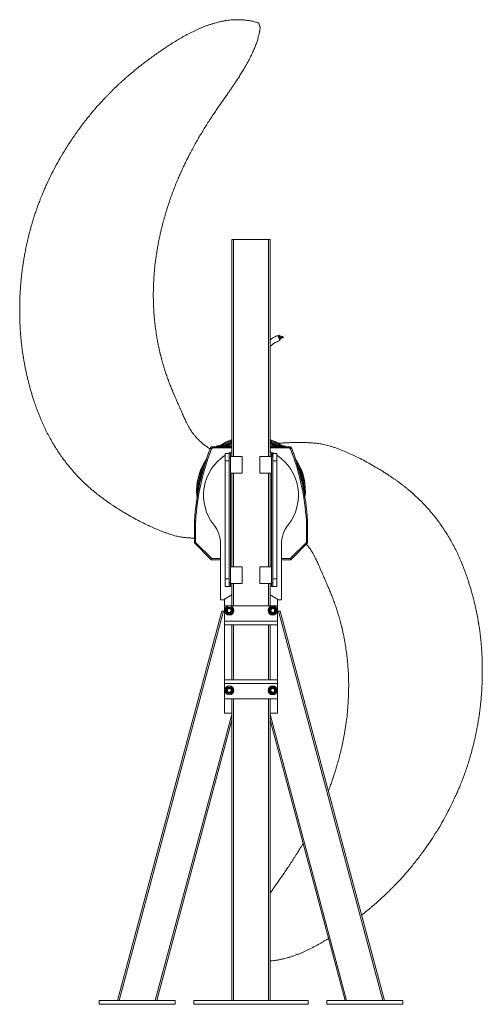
# Model space of a CAD drawing. Header units: millimetres. Extents: x 42 to 163, y 27 to 286.
import ezdxf

# ---------------------------------------------------------------- set-up
doc = ezdxf.new("R2010")
doc.units = ezdxf.units.MM

msp = doc.modelspace()

# ---------------------------------------------------------------- linework, layer by layer
at = {"color": 7, "linetype": 'Continuous', "lineweight": 15}
for p, q in [((104.71, 283.86), (104.5, 284.41)), ((97.37, 227.87), (97.37, 170.85)), ((97.37, 227.87), (97.77, 227.87)), ((97.77, 227.87), (106.97, 227.87)), ((106.97, 227.87), (107.37, 227.87)), ((107.37, 227.87), (107.37, 170.85)), ((110.03, 202.51), (109.58, 202.32)), ((109.76, 201.89), (110.21, 202.09)), ((109.78, 201.84), (110.23, 202.02)), ((110.75, 202.3), (110.19, 202.11)), ((110.2, 202.1), (110.77, 202.29)), ((92.21, 173.41), (97.37, 173.41)), ((93.52, 173.61), (97.37, 173.61)), ((107.37, 173.61), (111.22, 173.61)), ((107.37, 173.41), (112.53, 173.41)), ((91.12, 171.61), (91.12, 171.44)), ((91.97, 172.83), (91.95, 172.79)), ((92.41, 173.11), (97.37, 173.11)), ((95.62, 169.65), (95.62, 171.65)), ((95.62, 171.65), (96.62, 171.65)), ((97.02, 171.65), (96.62, 171.65)), ((97.02, 171.65), (97.02, 170.65)), ((100.02, 170.85), (97.02, 170.85)), ((100.02, 170.85), (100.02, 166.45)), ((107.72, 170.85), (104.72, 170.85)), ((104.72, 170.85), (104.72, 166.45)), ((107.37, 173.11), (112.33, 173.11)), ((108.12, 171.65), (109.12, 171.65)), ((109.12, 171.65), (109.12, 169.65)), ((112.79, 172.79), (112.78, 172.83)), ((113.62, 171.61), (113.62, 171.44)), ((96.62, 169.65), (95.62, 169.65)), ((95.62, 169.65), (95.62, 138.65)), ((97.02, 170.65), (96.62, 170.65)), ((96.62, 138.65), (96.62, 169.65)), ((97.02, 170.65), (97.02, 137.65)), ((107.72, 170.65), (107.72, 137.65)), ((108.12, 170.65), (108.12, 137.65)), ((109.12, 169.65), (108.12, 169.65)), ((108.12, 169.65), (108.12, 138.65)), ((109.12, 138.65), (109.12, 169.65)), ((97.02, 166.45), (100.02, 166.45)), ((97.37, 166.45), (97.37, 141.85)), ((104.72, 166.45), (107.72, 166.45)), ((107.37, 166.45), (107.37, 141.85)), ((116.32, 161.91), (116.31, 161.47)), ((87.82, 153.9), (87.52, 153.91)), ((87.52, 153.91), (87.52, 148.11)), ((87.82, 153.9), (87.82, 148.23)), ((116.92, 153.9), (117.22, 153.91)), ((116.92, 153.9), (116.92, 148.23)), ((117.22, 153.91), (117.22, 148.11)), ((87.82, 148.23), (87.52, 148.11)), ((87.52, 148.11), (91.92, 143.71)), ((87.82, 148.23), (92.04, 144.01)), ((94.37, 147.83), (94.37, 133.15)), ((110.37, 133.15), (110.37, 147.83)), ((116.92, 148.23), (112.7, 144.01)), ((117.22, 148.11), (112.82, 143.71)), ((116.92, 148.23), (117.22, 148.11)), ((92.04, 144.01), (91.92, 143.71)), ((94.37, 143.71), (91.92, 143.71)), ((94.37, 144.01), (92.04, 144.01)), ((112.7, 144.01), (110.37, 144.01)), ((112.82, 143.71), (110.37, 143.71)), ((112.7, 144.01), (112.82, 143.71)), ((100.02, 141.85), (97.02, 141.85)), ((100.02, 137.45), (100.02, 141.85)), ((107.72, 141.85), (104.72, 141.85)), ((104.72, 137.45), (104.72, 141.85)), ((95.62, 138.65), (96.62, 138.65)), ((95.62, 136.65), (95.62, 138.65)), ((97.02, 137.65), (96.62, 137.65)), ((97.02, 137.65), (97.02, 136.65)), ((97.02, 137.45), (100.02, 137.45)), ((97.37, 137.45), (97.37, 131.57)), ((104.72, 137.45), (107.72, 137.45)), ((107.37, 137.45), (107.37, 131.57)), ((108.12, 137.65), (107.72, 137.65)), ((107.72, 137.65), (107.72, 136.65)), ((108.12, 138.65), (109.12, 138.65)), ((108.12, 137.65), (108.12, 136.65)), ((109.12, 138.65), (109.12, 136.65)), ((96.62, 136.65), (95.62, 136.65)), ((97.02, 136.65), (96.62, 136.65)), ((108.12, 136.65), (107.72, 136.65)), ((109.12, 136.65), (108.12, 136.65)), ((94.37, 133.15), (95.37, 133.15)), ((95.37, 133.37), (97.37, 134.51)), ((95.37, 131.57), (95.37, 133.37)), ((107.37, 134.51), (109.37, 133.37)), ((109.37, 133.37), (109.37, 131.57)), ((109.37, 133.15), (110.37, 133.15)), ((67.28, 27.87), (94.7, 130.18)), ((67.7, 27.87), (95.11, 130.18)), ((95.11, 130.18), (94.7, 130.18)), ((95.37, 130.18), (95.11, 130.18)), ((95.37, 127.57), (95.37, 131.57)), ((95.37, 131.57), (109.37, 131.57)), ((109.37, 127.57), (109.37, 131.57)), ((109.37, 130.18), (109.63, 130.18)), ((137.04, 27.87), (109.63, 130.18)), ((109.63, 130.18), (110.04, 130.18)), ((137.46, 27.87), (110.04, 130.18)), ((95.37, 126.57), (95.37, 127.57)), ((95.37, 127.57), (109.37, 127.57)), ((109.37, 126.57), (109.37, 127.57)), ((95.37, 112.17), (95.37, 126.57)), ((95.37, 126.57), (109.37, 126.57)), ((97.37, 126.57), (97.37, 112.17)), ((107.37, 126.57), (107.37, 112.17)), ((109.37, 126.57), (109.37, 112.17)), ((109.37, 112.17), (95.37, 112.17)), ((95.37, 112.17), (95.37, 111.17)), ((109.37, 112.17), (109.37, 111.17)), ((109.37, 111.17), (95.37, 111.17)), ((95.37, 111.17), (95.37, 107.17)), ((109.37, 111.17), (109.37, 107.17)), ((95.37, 103.37), (95.37, 107.17)), ((109.37, 107.17), (95.37, 107.17)), ((97.37, 107.17), (97.37, 27.87)), ((107.37, 107.17), (107.37, 27.87)), ((109.37, 107.17), (109.37, 103.37)), ((77.64, 27.87), (97.37, 101.52)), ((97.37, 103.37), (95.37, 103.37)), ((109.37, 103.37), (107.37, 103.37)), ((127.11, 27.87), (107.37, 101.52)), ((62.46, 26.87), (62.46, 27.87)), ((82.46, 27.87), (62.46, 27.87)), ((82.46, 26.87), (62.46, 26.87)), ((82.46, 26.87), (82.46, 27.87)), ((87.37, 26.87), (87.37, 27.87)), ((117.37, 27.87), (87.37, 27.87)), ((117.37, 26.87), (87.37, 26.87)), ((117.37, 26.87), (117.37, 27.87)), ((122.28, 26.87), (122.28, 27.87)), ((142.28, 27.87), (122.28, 27.87)), ((142.28, 26.87), (122.28, 26.87)), ((142.28, 26.87), (142.28, 27.87))]:
    msp.add_line(p, q, dxfattribs=at)
at = {"color": 8, "linetype": 'Continuous', "lineweight": 15}
for p, q in [((97.77, 227.87), (97.77, 170.85)), ((106.97, 227.87), (106.97, 170.85)), ((97.37, 173.41), (93.52, 173.41)), ((97.77, 166.45), (97.77, 141.85)), ((106.97, 166.45), (106.97, 141.85)), ((97.77, 137.45), (97.77, 131.57)), ((106.97, 137.45), (106.97, 131.57)), ((97.77, 126.57), (97.77, 112.17)), ((106.97, 126.57), (106.97, 112.17)), ((97.77, 107.17), (97.77, 27.87)), ((106.97, 107.17), (106.97, 27.87)), ((77.22, 27.87), (97.37, 103.06)), ((127.52, 27.87), (107.37, 103.06))]:
    msp.add_line(p, q, dxfattribs=at)
at = {"color": 144, "linetype": 'Continuous', "lineweight": 0}
for p, q in [((109.5, 202.5), (109.97, 202.7)), ((109.52, 202.46), (109.98, 202.66)), ((109.6, 202.28), (110.05, 202.47)), ((109.68, 202.08), (110.14, 202.28)), ((109.87, 201.63), (110.3, 201.82)), ((109.9, 201.54), (110.34, 201.73)), ((93.32, 173.41), (93.32, 173.41)), ((93.52, 173.61), (93.52, 173.41)), ((93.52, 173.41), (93.52, 173.41)), ((111.22, 173.61), (111.22, 173.41)), ((91.18, 171.61), (91.12, 171.61)), ((91.97, 172.84), (91.97, 172.84)), ((91.97, 172.84), (91.97, 172.83)), ((96.62, 171.65), (96.62, 170.65)), ((107.72, 171.65), (107.72, 170.65)), ((108.12, 171.65), (107.72, 171.65)), ((108.12, 171.65), (108.12, 170.65)), ((112.78, 172.84), (112.77, 172.84)), ((112.78, 172.83), (112.78, 172.84)), ((113.62, 171.61), (113.56, 171.61)), ((96.62, 170.65), (96.62, 137.65)), ((108.12, 170.65), (107.72, 170.65)), ((96.62, 137.65), (96.62, 136.65))]:
    msp.add_line(p, q, dxfattribs=at)
at = {"color": 144, "linetype": 'Continuous', "lineweight": 0, "flags": 128}
for points in [[(109.43, 202.64), (109.43, 202.64), (109.44, 202.63), (109.46, 202.58), (109.5, 202.5), (109.54, 202.4), (109.6, 202.28), (109.66, 202.14), (109.72, 202), (109.78, 201.86), (109.83, 201.72), (109.88, 201.6), (109.92, 201.49), (109.95, 201.42), (109.97, 201.37), (109.97, 201.35), (109.97, 201.36)], [(110.75, 202.3), (110.75, 202.29), (110.76, 202.28), (110.77, 202.25), (110.78, 202.21), (110.79, 202.18), (110.79, 202.15), (110.8, 202.14), (110.8, 202.13), (110.8, 202.13)], [(110.82, 202.09), (110.82, 202.09), (110.83, 202.07), (110.84, 202.04), (110.85, 202.01), (110.86, 201.98), (110.87, 201.95), (110.87, 201.93), (110.87, 201.92), (110.87, 201.93), (110.86, 201.95), (110.86, 201.98), (110.84, 202.01), (110.83, 202.04), (110.83, 202.07), (110.82, 202.09), (110.82, 202.09)]]:
    msp.add_lwpolyline(points, dxfattribs=at)
at = {"color": 7, "linetype": 'Continuous', "lineweight": 15, "flags": 128}
for points in [[(92.21, 173.41), (92.31, 173.26), (92.41, 173.11)], [(112.33, 173.11), (112.43, 173.26), (112.53, 173.41)], [(91.95, 172.79), (91.91, 172.85), (91.77, 173.06), (91.75, 173.09)], [(113, 173.09), (112.96, 173.04), (112.82, 172.83), (112.79, 172.79)]]:
    msp.add_lwpolyline(points, dxfattribs=at)
at = {"color": 8, "linetype": 'Continuous', "lineweight": 15, "flags": 128}
for points in [[(96.19, 173.61), (96.76, 173.89), (97.37, 174.16)], [(107.37, 174.16), (107.98, 173.89), (108.55, 173.61)]]:
    msp.add_lwpolyline(points, dxfattribs=at)
at = {"color": 7, "linetype": 'Continuous', "lineweight": 15}
for centre, radius in [((96.67, 130.37), 1.2), ((96.67, 130.37), 0.6), ((96.67, 130.37), 0.493), ((108.07, 130.37), 1.2), ((108.07, 130.37), 0.87), ((108.07, 130.37), 0.6), ((108.07, 130.37), 0.493), ((96.67, 109.37), 1.2), ((108.07, 109.37), 1.2), ((108.07, 109.37), 0.87), ((108.07, 109.37), 0.763), ((108.07, 109.37), 0.6), ((108.07, 109.37), 0.493)]:
    msp.add_circle(centre, radius, dxfattribs=at)
at = {"color": 144, "linetype": 'Continuous', "lineweight": 0}
for centre, radius in [((96.67, 130.37), 0.87), ((96.67, 130.37), 0.763), ((96.67, 130.37), 0.65), ((108.07, 130.37), 0.763), ((108.07, 130.37), 0.65), ((96.67, 109.37), 0.87), ((96.67, 109.37), 0.763), ((96.67, 109.37), 0.65), ((96.67, 109.37), 0.6), ((96.67, 109.37), 0.493)]:
    msp.add_circle(centre, radius, dxfattribs=at)
for centre, radius, start, end in [((110.16, 202.72), 0.189, 187.4101, 200.7248), ((109.85, 202.41), 0.207, 19.1503, 29.7553), ((89.26, 194.38), 22.33, 20.1882, 20.7113), ((109.85, 201.93), 0.398, 12.6788, 22.8222), ((109.35, 201.93), 1.46, 14.2465, 21.3073), ((110.98, 202.05), 0.712, 198.8003, 206.7578), ((93.52, 173.41), 0.2, 90, 179), ((93.42, 170.55), 2.86, 87.9986, 92.0014), ((111.22, 173.41), 0.2, 0, 90), ((91.32, 171.61), 0.2, 110.412, 180), ((113.42, 171.61), 0.2, 0, 69.588)]:
    msp.add_arc(centre, radius, start, end, dxfattribs=at)
at = {"color": 7, "linetype": 'Continuous', "lineweight": 15}
for centre, radius, start, end in [((102.37, 161.91), 14.3, 110.4659, 125.0968), ((102.37, 161.91), 13.95, 111.0034, 122.9959), ((102.37, 161.91), 14.3, 54.9032, 69.5341), ((102.37, 161.91), 13.95, 57.0041, 68.9966), ((149.61, 150.3), 62.19, 158.4945, 176.6681), ((149.61, 150.3), 61.89, 158.6841, 176.6601), ((102.37, 160.65), 12.5, 122.6836, 218.6947), ((102.37, 160.65), 12.5, 113.5782, 118.3576), ((102.37, 160.65), 12.5, 61.6424, 66.4218), ((102.37, 160.65), 12.5, 321.3053, 57.3164), ((55.14, 150.3), 61.89, 3.3399, 21.3159), ((55.14, 150.3), 62.19, 3.3319, 21.5055), ((102.37, 161.91), 14.3, 144.9934, 180), ((102.37, 161.91), 13.95, 150.562, 181.8094), ((102.37, 161.91), 14.3, 352.6221, 35.0066), ((102.37, 161.91), 13.95, 0, 29.438), ((102.37, 161.91), 14.3, 180, 187.3779), ((86.37, 147.83), 8, 0, 38.6947), ((118.37, 147.83), 8, 141.3053, 180)]:
    msp.add_arc(centre, radius, start, end, dxfattribs=at)
at = {"color": 8, "linetype": 'Continuous', "lineweight": 15}
for radius, start, end in [(14.2, 110.6166, 124.5185), (13.73, 111.362, 121.5302), (13.53, 111.6886, 120.1431), (13.43, 111.8591, 119.397), (14.2, 55.4815, 69.3834), (13.73, 58.4698, 68.638), (13.53, 59.8569, 68.3114), (13.43, 60.603, 68.1409), (14.2, 146.4061, 180), (14.2, 354.0348, 33.5939), (13.73, 155.7197, 176.6517), (13.73, 3.3483, 24.2803), (14.2, 180, 185.9652)]:
    msp.add_arc((102.37, 161.91), radius, start, end, dxfattribs=at)
at = {"color": 7, "linetype": 'Continuous', "lineweight": 15}
for points, knots in [([(104.35, 284.79), (104, 284.89), (103.33, 285.09), (102.33, 285.31), (101.38, 285.46), (100.46, 285.56), (99.52, 285.62), (98.56, 285.63), (97.62, 285.59), (96.78, 285.51), (96.11, 285.43), (95.58, 285.35), (95.16, 285.28), (94.78, 285.21), (94.4, 285.13), (93.98, 285.03), (93.47, 284.91), (92.84, 284.74), (92.1, 284.52), (91.33, 284.27), (90.51, 283.98), (89.69, 283.66), (88.88, 283.32), (88.12, 282.98), (87.4, 282.64), (86.66, 282.28), (85.91, 281.9), (85.15, 281.49), (84.22, 280.97), (83.11, 280.32), (81.83, 279.53), (80.52, 278.69), (78.8, 277.55), (76.72, 276.09), (74.3, 274.3), (72.5, 272.88), (71.27, 271.88), (70.6, 271.31), (69.93, 270.74), (69.27, 270.16), (68.62, 269.58), (68.02, 269.04), (67.49, 268.54), (67.05, 268.13), (66.68, 267.78), (66.4, 267.51), (66.17, 267.29), (66, 267.12), (65.84, 266.96), (65.64, 266.76), (65.38, 266.5), (65.02, 266.14), (64.57, 265.67), (64, 265.09), (63.37, 264.41), (62.68, 263.67), (61.94, 262.84), (61.16, 261.94), (60.31, 260.93), (59.4, 259.82), (58.48, 258.64), (57.55, 257.42), (56.41, 255.85), (55.07, 253.91), (53.59, 251.6), (52.2, 249.29), (50.92, 246.98), (49.75, 244.71), (48.87, 242.85), (48.24, 241.44), (47.82, 240.48), (47.45, 239.6), (47.13, 238.8), (46.86, 238.11), (46.63, 237.51), (46.45, 237.01), (46.29, 236.59), (46.16, 236.22), (46.03, 235.87), (45.9, 235.48), (45.75, 235.04), (45.57, 234.51), (45.36, 233.88), (45.13, 233.14), (44.87, 232.29), (44.59, 231.33), (44.29, 230.27), (43.99, 229.12), (43.71, 227.95), (43.41, 226.65), (43.12, 225.29), (42.85, 223.88), (42.63, 222.57), (42.44, 221.38), (42.28, 220.31), (42.16, 219.33), (42.05, 218.4), (41.95, 217.47), (41.86, 216.56), (41.79, 215.65), (41.73, 214.76), (41.68, 213.85), (41.63, 212.92), (41.6, 211.93), (41.57, 210.85), (41.56, 209.8), (41.56, 208.8), (41.57, 207.87), (41.59, 206.89), (41.62, 205.86), (41.67, 204.78), (41.74, 203.64), (41.83, 202.48), (41.93, 201.4), (42.03, 200.43), (42.13, 199.6), (42.23, 198.86), (42.32, 198.21), (42.4, 197.7), (42.45, 197.32), (42.5, 197.06), (42.53, 196.84), (42.56, 196.65), (42.6, 196.43), (42.65, 196.15), (42.71, 195.78), (42.79, 195.33), (42.89, 194.83), (42.99, 194.31), (43.09, 193.79), (43.24, 193.08), (43.44, 192.18), (43.72, 191.02), (44.02, 189.85), (44.33, 188.69), (44.64, 187.62), (44.95, 186.59), (45.32, 185.42), (45.78, 184.09), (46.34, 182.57), (46.93, 181.1), (47.53, 179.69), (48.14, 178.36), (48.83, 176.97), (49.59, 175.53), (50.38, 174.15), (51.19, 172.84), (51.99, 171.63), (52.82, 170.43), (53.68, 169.28), (54.64, 168.07), (55.7, 166.83), (56.85, 165.57), (58.01, 164.4), (59.15, 163.32), (60.15, 162.43), (61.02, 161.7), (61.76, 161.09), (62.53, 160.49), (63.31, 159.9), (64.08, 159.34), (64.72, 158.88), (65.21, 158.54), (65.58, 158.29), (65.89, 158.08), (66.17, 157.9), (66.39, 157.75), (66.59, 157.62), (66.8, 157.48), (67.08, 157.3), (67.44, 157.07), (67.89, 156.79), (68.42, 156.46), (69.39, 155.87), (70.8, 155.06), (72.63, 154.06), (74.3, 153.22), (75.84, 152.48), (77.28, 151.84), (78.58, 151.31), (79.68, 150.89), (80.53, 150.58), (81.32, 150.32), (82.03, 150.11), (82.68, 149.94), (83.28, 149.8), (83.85, 149.7), (84.42, 149.61), (85, 149.54), (85.56, 149.49), (86.04, 149.44), (86.49, 149.41), (86.96, 149.38), (87.32, 149.36), (87.52, 149.35)], [0, 0, 0, 0, 0.005756, 0.011188, 0.016328, 0.021201, 0.025828, 0.031288, 0.036312, 0.040728, 0.044537, 0.046988, 0.049139, 0.051175, 0.053124, 0.055276, 0.057837, 0.061383, 0.06551, 0.069906, 0.074079, 0.079056, 0.08365, 0.087855, 0.091982, 0.096235, 0.100616, 0.105124, 0.10976, 0.117296, 0.125132, 0.133254, 0.141592, 0.157365, 0.173016, 0.188608, 0.1932, 0.197793, 0.202389, 0.20699, 0.211594, 0.215896, 0.219684, 0.222957, 0.225448, 0.22752, 0.229169, 0.230392, 0.231272, 0.232752, 0.234734, 0.237072, 0.240711, 0.244939, 0.249772, 0.255232, 0.260873, 0.267115, 0.273996, 0.281541, 0.289515, 0.297491, 0.305455, 0.319976, 0.334325, 0.348421, 0.362184, 0.375545, 0.388439, 0.394323, 0.399805, 0.40479, 0.409275, 0.41326, 0.416442, 0.419213, 0.421573, 0.423523, 0.42537, 0.427444, 0.42983, 0.432738, 0.436185, 0.440258, 0.44489, 0.45008, 0.455828, 0.462132, 0.46862, 0.474793, 0.482907, 0.490408, 0.4973, 0.503583, 0.509259, 0.514248, 0.519051, 0.523913, 0.528834, 0.533447, 0.538116, 0.542841, 0.547624, 0.552732, 0.558373, 0.564553, 0.56912, 0.573951, 0.579048, 0.584418, 0.590065, 0.595995, 0.602205, 0.608152, 0.612993, 0.617365, 0.62126, 0.624674, 0.627599, 0.629248, 0.630652, 0.631779, 0.632642, 0.633719, 0.635232, 0.637185, 0.639582, 0.642368, 0.645163, 0.647896, 0.650568, 0.656617, 0.662309, 0.669238, 0.675517, 0.681137, 0.6866, 0.692324, 0.700239, 0.708664, 0.717642, 0.724902, 0.732539, 0.740584, 0.749069, 0.758032, 0.765439, 0.773115, 0.780736, 0.788249, 0.795638, 0.804834, 0.813758, 0.822358, 0.830601, 0.838418, 0.84337, 0.848401, 0.853537, 0.858702, 0.863801, 0.86847, 0.871028, 0.873328, 0.875351, 0.877076, 0.87849, 0.879583, 0.880757, 0.882521, 0.884789, 0.887569, 0.890857, 0.894538, 0.90559, 0.916562, 0.927341, 0.93518, 0.943564, 0.952287, 0.957373, 0.962183, 0.966592, 0.970526, 0.974003, 0.977179, 0.980251, 0.98329, 0.986396, 0.989571, 0.992425, 0.994224, 0.996791, 1, 1, 1, 1]), ([(104.5, 284.41), (104.48, 284.45), (104.45, 284.53), (104.41, 284.64), (104.37, 284.73), (104.35, 284.79), (104.35, 284.79), (104.35, 284.79)], [0, 0, 0, 0, 0.2149565, 0.4298745, 0.6447723, 0.859705, 1, 1, 1, 1]), ([(91.65, 172.82), (91.59, 172.85), (91.24, 173.05), (90.66, 173.46), (89.92, 174.02), (89.24, 174.59), (88.66, 175.14), (88.14, 175.66), (87.68, 176.18), (87.25, 176.71), (86.87, 177.23), (86.54, 177.72), (86.26, 178.16), (86.04, 178.54), (85.84, 178.9), (85.67, 179.23), (85.47, 179.61), (85.26, 180.04), (85.03, 180.53), (84.78, 181.08), (84.52, 181.65), (84.28, 182.2), (84.07, 182.68), (83.9, 183.07), (83.76, 183.39), (83.64, 183.65), (83.52, 183.92), (83.37, 184.26), (83.19, 184.68), (82.98, 185.16), (82.77, 185.62), (82.59, 186.06), (82.41, 186.47), (82.23, 186.89), (82.04, 187.34), (81.84, 187.83), (81.62, 188.36), (81.39, 188.92), (81.17, 189.49), (80.98, 189.99), (80.82, 190.4), (80.7, 190.71), (80.62, 190.95), (80.54, 191.16), (80.45, 191.4), (80.34, 191.72), (80.12, 192.35), (79.81, 193.24), (79.49, 194.26), (79.22, 195.16), (78.99, 195.97), (78.81, 196.65), (78.67, 197.17), (78.6, 197.48), (78.54, 197.72), (78.49, 197.9), (78.46, 198.05), (78.41, 198.25), (78.34, 198.56), (78.24, 198.98), (78.13, 199.5), (78, 200.1), (77.88, 200.73), (77.76, 201.36), (77.65, 201.98), (77.47, 203.01), (77.26, 204.43), (77.1, 205.85), (77, 206.84), (76.94, 207.44), (76.89, 208.03), (76.85, 208.59), (76.82, 209.09), (76.79, 209.52), (76.78, 209.88), (76.76, 210.21), (76.74, 210.64), (76.72, 211.2), (76.7, 211.92), (76.69, 212.71), (76.69, 213.55), (76.7, 214.78), (76.75, 216.41), (76.87, 218.47), (77.06, 220.59), (77.27, 222.41), (77.48, 223.89), (77.67, 225.04), (77.87, 226.19), (78.09, 227.34), (78.32, 228.48), (78.55, 229.49), (78.75, 230.35), (78.91, 231.04), (79.06, 231.63), (79.2, 232.14), (79.31, 232.57), (79.44, 233.03), (79.59, 233.57), (79.78, 234.23), (80.01, 235.01), (80.28, 235.88), (80.59, 236.85), (80.94, 237.9), (81.33, 239.04), (81.71, 240.06), (82.05, 240.95), (82.33, 241.69), (82.64, 242.46), (82.95, 243.21), (83.24, 243.9), (83.49, 244.49), (83.7, 244.98), (83.88, 245.37), (84.03, 245.7), (84.18, 246.03), (84.35, 246.41), (84.55, 246.83), (84.76, 247.29), (85.08, 247.97), (85.53, 248.89), (86.13, 250.07), (86.79, 251.32), (87.51, 252.64), (88.23, 253.93), (88.96, 255.17), (89.69, 256.38), (90.46, 257.63), (91.26, 258.88), (92.06, 260.1), (92.84, 261.25), (93.58, 262.33), (94.28, 263.35), (94.97, 264.35), (95.65, 265.32), (96.3, 266.25), (96.87, 267.08), (97.41, 267.87), (97.94, 268.65), (98.52, 269.52), (99.15, 270.49), (99.83, 271.55), (100.51, 272.68), (101.2, 273.86), (101.87, 275.08), (102.48, 276.28), (103.02, 277.45), (103.48, 278.56), (103.81, 279.47), (104.05, 280.19), (104.21, 280.73), (104.35, 281.24), (104.47, 281.72), (104.54, 282.05), (104.59, 282.28), (104.62, 282.43), (104.65, 282.62), (104.7, 282.89), (104.75, 283.24), (104.78, 283.5), (104.8, 283.64)], [0, 0, 0, 0, 0.001614, 0.009793, 0.01747, 0.02465, 0.031568, 0.037185, 0.04288, 0.048637, 0.054138, 0.058961, 0.063144, 0.067221, 0.070086, 0.073156, 0.076693, 0.080709, 0.085209, 0.090195, 0.095657, 0.100817, 0.105036, 0.108579, 0.111442, 0.11362, 0.115815, 0.118665, 0.122853, 0.127233, 0.131429, 0.13544, 0.138898, 0.142596, 0.146624, 0.150981, 0.155669, 0.160686, 0.165965, 0.170623, 0.174094, 0.176821, 0.178806, 0.180297, 0.182369, 0.185142, 0.188611, 0.198712, 0.208501, 0.214956, 0.221868, 0.229303, 0.232365, 0.235092, 0.237159, 0.238568, 0.239607, 0.240895, 0.243712, 0.247316, 0.251705, 0.256869, 0.262252, 0.267546, 0.272751, 0.277868, 0.293368, 0.307983, 0.313064, 0.318027, 0.322871, 0.327594, 0.331859, 0.335347, 0.338141, 0.340661, 0.343624, 0.348646, 0.3546, 0.361319, 0.368232, 0.375289, 0.391568, 0.408573, 0.426212, 0.444041, 0.45358, 0.463154, 0.472761, 0.482399, 0.492066, 0.501451, 0.508008, 0.513809, 0.518853, 0.523144, 0.526682, 0.529989, 0.534786, 0.540472, 0.547127, 0.554711, 0.563075, 0.572197, 0.58207, 0.592722, 0.59903, 0.605579, 0.612369, 0.619317, 0.625558, 0.63086, 0.63523, 0.638674, 0.641378, 0.644263, 0.647675, 0.65159, 0.655764, 0.66013, 0.670133, 0.681026, 0.692728, 0.705066, 0.718075, 0.729136, 0.740702, 0.752811, 0.765338, 0.777443, 0.788794, 0.799576, 0.809732, 0.819217, 0.829584, 0.838908, 0.847161, 0.854595, 0.862357, 0.870567, 0.880422, 0.890807, 0.901688, 0.913021, 0.924675, 0.93587, 0.946439, 0.9564, 0.965846, 0.970507, 0.975145, 0.979889, 0.983716, 0.987444, 0.988502, 0.98955, 0.991165, 0.993449, 0.996397, 1, 1, 1, 1]), ([(104.8, 283.65), (104.8, 283.64), (104.8, 283.64), (104.79, 283.68), (104.76, 283.74), (104.73, 283.81), (104.72, 283.85), (104.71, 283.86)], [0, 0, 0, 0, 0.142966, 0.400315, 0.65695, 0.914309, 1, 1, 1, 1]), ([(109.43, 202.64), (109.11, 202.5), (108.5, 202.22), (107.81, 201.84), (107.46, 201.59), (107.37, 201.52)], [0, 0, 0, 0, 0.443996, 0.864082, 1, 1, 1, 1]), ([(110.71, 202.47), (110.51, 202.4), (110.19, 202.29), (109.88, 202.17), (109.77, 202.12)], [0, 0, 0, 0, 0.625166, 1, 1, 1, 1]), ([(109.81, 201.76), (109.94, 201.82), (110.27, 201.95), (110.6, 202.06), (110.8, 202.13)], [0, 0, 0, 0, 0.3999191, 1, 1, 1, 1]), ([(107.37, 199.79), (107.37, 199.79), (107.6, 200), (108.14, 200.37), (108.99, 200.91), (109.64, 201.2), (109.97, 201.35)], [0, 0, 0, 0, 0.003023, 0.306338, 0.639731, 1, 1, 1, 1]), ([(131.44, 50.32), (131.9, 50.68), (132.59, 51.22), (133.5, 51.96), (134.17, 52.53), (134.84, 53.1), (135.5, 53.69), (136.15, 54.26), (136.74, 54.8), (137.27, 55.29), (137.71, 55.71), (138.07, 56.05), (138.36, 56.33), (138.58, 56.54), (138.75, 56.71), (138.91, 56.87), (139.11, 57.07), (139.37, 57.33), (139.74, 57.69), (140.19, 58.16), (140.76, 58.75), (141.4, 59.43), (142.09, 60.18), (142.83, 61.01), (143.62, 61.92), (144.47, 62.94), (145.38, 64.05), (146.31, 65.24), (147.23, 66.45), (148.38, 68.03), (149.71, 69.97), (151.2, 72.28), (152.58, 74.6), (153.85, 76.9), (155.02, 79.18), (155.9, 81.03), (156.53, 82.45), (156.95, 83.4), (157.31, 84.28), (157.63, 85.07), (157.9, 85.76), (158.12, 86.35), (158.31, 86.84), (158.46, 87.26), (158.59, 87.63), (158.72, 87.98), (158.85, 88.37), (159.01, 88.82), (159.19, 89.36), (159.4, 90), (159.64, 90.75), (159.9, 91.61), (160.18, 92.58), (160.48, 93.65), (160.78, 94.8), (161.06, 95.98), (161.36, 97.27), (161.64, 98.63), (161.91, 100.03), (162.13, 101.33), (162.32, 102.51), (162.47, 103.58), (162.59, 104.55), (162.7, 105.48), (162.8, 106.41), (162.88, 107.33), (162.96, 108.24), (163.02, 109.13), (163.07, 110.04), (163.11, 110.98), (163.14, 111.98), (163.17, 113.07), (163.18, 114.13), (163.18, 115.14), (163.17, 116.07), (163.15, 117.06), (163.12, 118.1), (163.06, 119.19), (162.99, 120.34), (162.9, 121.49), (162.8, 122.57), (162.7, 123.52), (162.6, 124.34), (162.5, 125.07), (162.41, 125.7), (162.34, 126.2), (162.28, 126.56), (162.24, 126.81), (162.2, 127.02), (162.17, 127.21), (162.13, 127.44), (162.08, 127.75), (162.01, 128.14), (161.93, 128.61), (161.83, 129.12), (161.73, 129.64), (161.62, 130.15), (161.47, 130.87), (161.27, 131.76), (160.99, 132.91), (160.7, 134.08), (160.38, 135.23), (160.08, 136.29), (159.76, 137.32), (159.39, 138.49), (158.93, 139.83), (158.36, 141.36), (157.77, 142.84), (157.16, 144.25), (156.54, 145.59), (155.85, 146.98), (155.07, 148.43), (154.27, 149.82), (153.45, 151.13), (152.65, 152.35), (151.81, 153.54), (150.94, 154.69), (149.98, 155.89), (148.92, 157.12), (147.77, 158.37), (146.61, 159.54), (145.47, 160.61), (144.51, 161.46), (143.71, 162.13), (143.07, 162.65), (142.42, 163.17), (141.75, 163.68), (141.08, 164.18), (140.43, 164.65), (139.88, 165.03), (139.43, 165.34), (139.09, 165.58), (138.78, 165.78), (138.53, 165.96), (138.32, 166.09), (138.12, 166.22), (137.89, 166.37), (137.59, 166.56), (137.2, 166.81), (136.73, 167.11), (136.19, 167.44), (135.2, 168.04), (133.78, 168.85), (131.96, 169.84), (130.28, 170.68), (128.73, 171.41), (127.27, 172.06), (125.97, 172.59), (124.87, 173), (124.03, 173.3), (123.26, 173.55), (122.53, 173.76), (121.84, 173.94), (121.15, 174.08), (120.49, 174.18), (119.82, 174.27), (119.17, 174.34), (118.64, 174.38), (118.22, 174.41), (117.84, 174.44), (117.39, 174.46), (116.89, 174.49), (116.32, 174.51), (115.74, 174.53), (115.17, 174.54), (114.63, 174.54), (114.09, 174.53), (113.5, 174.52), (112.9, 174.49), (112.37, 174.47), (111.91, 174.44), (111.52, 174.42), (111.13, 174.4), (110.76, 174.38), (110.45, 174.37), (110.2, 174.35), (109.99, 174.34), (109.82, 174.32), (109.66, 174.31), (109.54, 174.3), (109.49, 174.3)], [0, 0, 0, 0, 0.010575, 0.0159087, 0.0212444, 0.0265839, 0.0319288, 0.0372736, 0.0422423, 0.0466147, 0.0503871, 0.0532541, 0.0556327, 0.0575196, 0.0589119, 0.0599307, 0.0616773, 0.0640035, 0.0667374, 0.0709897, 0.0759273, 0.0815687, 0.0879411, 0.0945241, 0.1018069, 0.1098352, 0.1186369, 0.1279036, 0.1371688, 0.1464185, 0.1632817, 0.1799424, 0.1963062, 0.2122805, 0.227785, 0.2427439, 0.2495584, 0.2558843, 0.261632, 0.266799, 0.2713842, 0.2750402, 0.278218, 0.2809184, 0.2831431, 0.2853148, 0.2877516, 0.2905712, 0.2940068, 0.2980704, 0.3028621, 0.3083037, 0.3143944, 0.3211332, 0.328519, 0.3360219, 0.3431564, 0.3525307, 0.361193, 0.3691466, 0.3763934, 0.3829338, 0.3886857, 0.3942701, 0.3999231, 0.4056456, 0.4110087, 0.4164376, 0.4219318, 0.4274997, 0.4334893, 0.4400989, 0.4473378, 0.4526851, 0.4583392, 0.4643048, 0.4705875, 0.4771937, 0.4841305, 0.4913603, 0.4981729, 0.5037088, 0.5086975, 0.513131, 0.5170023, 0.5203053, 0.522155, 0.5237035, 0.5249285, 0.5259213, 0.5273049, 0.5291979, 0.5316046, 0.5345298, 0.5378133, 0.5410453, 0.5442056, 0.5472935, 0.5542809, 0.5608511, 0.5688377, 0.5760628, 0.5825282, 0.5888969, 0.595571, 0.6048028, 0.614632, 0.6251091, 0.6335833, 0.642501, 0.6518967, 0.6618098, 0.6722854, 0.680944, 0.6898727, 0.6987112, 0.7074215, 0.7159842, 0.7266363, 0.736964, 0.7469108, 0.756431, 0.7654589, 0.7703799, 0.7753776, 0.7804753, 0.7856073, 0.79074, 0.7956795, 0.8001745, 0.8030499, 0.8056181, 0.807855, 0.809741, 0.8112603, 0.8124671, 0.8139872, 0.8162115, 0.8190251, 0.8224339, 0.8264304, 0.830742, 0.8435749, 0.8563002, 0.8687877, 0.8779932, 0.887806, 0.8979611, 0.9038182, 0.9093133, 0.9143224, 0.9187434, 0.9232976, 0.9275078, 0.9316298, 0.9357983, 0.9400744, 0.9438211, 0.9456307, 0.9480098, 0.9508697, 0.9540633, 0.9574048, 0.9614166, 0.9648414, 0.9678298, 0.9713826, 0.9749039, 0.9786485, 0.9824771, 0.9847061, 0.9871218, 0.9897205, 0.9920648, 0.9939161, 0.9954644, 0.9965365, 0.997687, 0.9989988, 1, 1, 1, 1]), ([(112.53, 173.41), (112.56, 173.41), (112.65, 173.4), (112.78, 173.35), (112.92, 173.24), (112.97, 173.14), (113, 173.09)], [0, 0, 0, 0, 0.1539, 0.435806, 0.71792, 1, 1, 1, 1]), ([(92.41, 173.11), (92.36, 173.11), (92.25, 173.09), (92.1, 173.01), (92.01, 172.91), (91.98, 172.85), (91.97, 172.84)], [0, 0, 0, 0, 0.3061871, 0.612381, 0.9183628, 1, 1, 1, 1]), ([(112.77, 172.84), (112.75, 172.87), (112.7, 172.95), (112.58, 173.05), (112.45, 173.1), (112.36, 173.11), (112.33, 173.11)], [0, 0, 0, 0, 0.2183344, 0.5243113, 0.8300742, 1, 1, 1, 1]), ([(116.91, 147.8), (116.96, 147.74), (117.17, 147.52), (117.5, 147.1), (117.88, 146.58), (118.21, 146.1), (118.48, 145.65), (118.71, 145.27), (118.9, 144.92), (119.08, 144.58), (119.27, 144.2), (119.49, 143.77), (119.72, 143.28), (119.97, 142.73), (120.22, 142.16), (120.46, 141.61), (120.67, 141.13), (120.85, 140.74), (120.99, 140.43), (121.1, 140.16), (121.22, 139.89), (121.37, 139.55), (121.56, 139.13), (121.77, 138.66), (121.97, 138.19), (122.16, 137.76), (122.34, 137.34), (122.51, 136.92), (122.7, 136.47), (122.91, 135.98), (123.12, 135.45), (123.35, 134.89), (123.57, 134.33), (123.77, 133.82), (123.93, 133.41), (124.04, 133.1), (124.13, 132.86), (124.21, 132.65), (124.29, 132.41), (124.41, 132.09), (124.63, 131.47), (124.93, 130.56), (125.26, 129.54), (125.53, 128.64), (125.76, 127.83), (125.94, 127.15), (126.07, 126.65), (126.14, 126.36), (126.19, 126.15), (126.23, 125.99), (126.27, 125.84), (126.32, 125.62), (126.4, 125.3), (126.5, 124.85), (126.62, 124.31), (126.74, 123.71), (126.87, 123.07), (126.99, 122.43), (127.1, 121.81), (127.27, 120.77), (127.48, 119.37), (127.65, 117.96), (127.75, 116.97), (127.8, 116.37), (127.85, 115.78), (127.89, 115.23), (127.92, 114.72), (127.95, 114.29), (127.97, 113.94), (127.98, 113.6), (128, 113.18), (128.02, 112.61), (128.04, 111.9), (128.05, 111.1), (128.05, 110.26), (128.04, 109.04), (127.99, 107.4), (127.87, 105.34), (127.68, 103.22), (127.47, 101.41), (127.26, 99.93), (127.08, 98.78), (126.87, 97.63), (126.66, 96.47), (126.42, 95.34), (126.2, 94.32), (125.99, 93.46), (125.83, 92.78), (125.68, 92.18), (125.54, 91.68), (125.43, 91.24), (125.3, 90.79), (125.15, 90.25), (124.96, 89.58), (124.73, 88.81), (124.46, 87.93), (124.15, 86.97), (123.8, 85.91), (123.41, 84.78), (123.04, 83.77), (122.8, 83.14), (122.71, 82.91)], [0, 0, 0, 0, 0.003313, 0.013634, 0.023495, 0.03214, 0.039639, 0.04695, 0.052088, 0.057594, 0.06394, 0.071144, 0.079215, 0.088159, 0.097953, 0.107203, 0.114763, 0.121112, 0.126241, 0.130144, 0.134082, 0.139197, 0.14671, 0.154563, 0.162085, 0.169275, 0.175478, 0.182109, 0.189333, 0.197148, 0.205554, 0.214552, 0.224017, 0.232366, 0.238585, 0.243472, 0.247026, 0.249702, 0.253419, 0.258395, 0.264618, 0.282782, 0.300482, 0.312179, 0.324564, 0.337737, 0.343071, 0.347525, 0.35076, 0.35282, 0.354855, 0.357368, 0.362758, 0.36954, 0.377716, 0.387221, 0.396942, 0.406486, 0.415852, 0.42504, 0.452758, 0.478773, 0.487835, 0.496698, 0.505362, 0.513824, 0.52147, 0.527723, 0.532731, 0.537249, 0.542563, 0.551571, 0.562249, 0.574298, 0.586692, 0.599347, 0.628538, 0.659028, 0.690657, 0.722625, 0.73973, 0.756898, 0.774124, 0.791405, 0.808739, 0.825566, 0.837322, 0.847721, 0.856766, 0.864457, 0.870801, 0.876731, 0.885333, 0.895527, 0.907453, 0.921046, 0.936041, 0.9524, 0.970111, 0.989218, 1, 1, 1, 1]), ([(106.98, 130.23), (107.03, 130.35), (107.12, 130.55), (107.24, 130.85), (107.33, 131.07), (107.39, 131.2), (107.4, 131.24)], [0, 0, 0, 0, 0.361955, 0.610949, 0.866655, 1, 1, 1, 1]), ([(107.65, 129.36), (107.75, 129.37), (107.94, 129.39), (108.22, 129.43), (108.49, 129.47), (108.65, 129.49), (108.74, 129.5)], [0, 0, 0, 0, 0.264605, 0.534949, 0.765344, 1, 1, 1, 1]), ([(109.16, 130.51), (109.1, 130.59), (108.98, 130.74), (108.81, 130.97), (108.64, 131.18), (108.54, 131.32), (108.49, 131.38)], [0, 0, 0, 0, 0.264603, 0.534949, 0.765342, 1, 1, 1, 1]), ([(108.74, 129.5), (108.79, 129.62), (108.87, 129.82), (109, 130.12), (109.09, 130.34), (109.14, 130.47), (109.16, 130.51)], [0, 0, 0, 0, 0.3619582, 0.610945, 0.8666533, 1, 1, 1, 1]), ([(107.65, 108.36), (107.6, 108.43), (107.54, 108.5), (107.43, 108.64), (107.37, 108.72), (107.29, 108.83), (107.26, 108.87), (107.2, 108.94), (107.18, 108.98), (107.09, 109.08), (107.04, 109.16), (106.98, 109.23)], [0, 0, 0, 0, 0.25, 0.25, 0.5, 0.5, 0.625, 0.625, 0.75, 0.75, 1, 1, 1, 1]), ([(109.16, 109.51), (109.1, 109.58), (109.05, 109.66), (108.94, 109.8), (108.88, 109.87), (108.8, 109.98), (108.77, 110.02), (108.71, 110.09), (108.68, 110.13), (108.6, 110.24), (108.55, 110.31), (108.49, 110.38)], [0, 0, 0, 0, 0.25, 0.25, 0.5, 0.5, 0.625, 0.625, 0.75, 0.75, 1, 1, 1, 1]), ([(116.05, 69.12), (115.97, 68.96), (115.64, 68.41), (115.05, 67.44), (114.28, 66.19), (113.48, 64.94), (112.68, 63.72), (111.9, 62.56), (111.17, 61.48), (110.46, 60.47), (109.77, 59.47), (109.09, 58.5), (108.44, 57.57), (107.88, 56.75), (107.53, 56.24), (107.37, 56.01)], [0, 0, 0, 0, 0.033341, 0.12277, 0.216402, 0.313269, 0.406878, 0.49465, 0.578018, 0.656552, 0.729895, 0.810062, 0.882158, 0.945975, 1, 1, 1, 1]), ([(107.37, 38.26), (107.58, 38.28), (108.03, 38.31), (108.64, 38.39), (109.17, 38.47), (109.58, 38.54), (109.97, 38.61), (110.35, 38.69), (110.77, 38.79), (111.28, 38.91), (111.91, 39.08), (112.65, 39.3), (113.43, 39.55), (114.24, 39.85), (115.06, 40.16), (115.87, 40.5), (116.63, 40.84), (117.36, 41.18), (118.09, 41.54), (118.84, 41.93), (119.61, 42.34), (120.54, 42.86), (121.59, 43.47), (122.37, 43.96), (122.73, 44.18)], [0, 0, 0, 0, 0.038426, 0.082338, 0.110579, 0.13537, 0.158847, 0.181331, 0.206243, 0.235864, 0.276882, 0.324602, 0.375304, 0.423423, 0.480792, 0.533739, 0.582221, 0.629871, 0.678989, 0.729579, 0.781638, 0.835163, 0.922179, 1, 1, 1, 1])]:
    msp.add_open_spline(points, degree=3, knots=knots, dxfattribs=at)
at = {"color": 144, "linetype": 'Continuous', "lineweight": 0}
for points, knots in [([(91.75, 173.09), (91.76, 173.12), (91.79, 173.2), (91.89, 173.31), (92.04, 173.39), (92.15, 173.4), (92.21, 173.41)], [0, 0, 0, 0, 0.153898, 0.435805, 0.717906, 1, 1, 1, 1]), ([(107.72, 170.69), (107.73, 170.7), (107.81, 170.85), (107.93, 171.18), (108.06, 171.49), (108.12, 171.65)], [0, 0, 0, 0, 0.026606, 0.504091, 1, 1, 1, 1]), ([(95.58, 130.51), (95.64, 130.59), (95.76, 130.74), (95.93, 130.97), (96.1, 131.18), (96.2, 131.32), (96.25, 131.38)], [0, 0, 0, 0, 0.264603, 0.534949, 0.765342, 1, 1, 1, 1]), ([(96, 129.5), (95.95, 129.62), (95.87, 129.82), (95.74, 130.12), (95.66, 130.34), (95.6, 130.47), (95.58, 130.51)], [0, 0, 0, 0, 0.3619582, 0.610945, 0.8666533, 1, 1, 1, 1]), ([(97.09, 129.36), (97, 129.37), (96.81, 129.39), (96.52, 129.43), (96.25, 129.47), (96.09, 129.49), (96, 129.5)], [0, 0, 0, 0, 0.264605, 0.534949, 0.765344, 1, 1, 1, 1]), ([(97.09, 129.36), (97.15, 129.43), (97.27, 129.58), (97.44, 129.81), (97.61, 130.03), (97.71, 130.16), (97.76, 130.23)], [0, 0, 0, 0, 0.264605, 0.534953, 0.765348, 1, 1, 1, 1]), ([(97.76, 130.23), (97.71, 130.35), (97.62, 130.55), (97.5, 130.85), (97.41, 131.07), (97.36, 131.2), (97.34, 131.24)], [0, 0, 0, 0, 0.361955, 0.610949, 0.866655, 1, 1, 1, 1]), ([(107.65, 129.36), (107.59, 129.43), (107.48, 129.58), (107.3, 129.81), (107.14, 130.03), (107.03, 130.16), (106.98, 130.23)], [0, 0, 0, 0, 0.264605, 0.534953, 0.765348, 1, 1, 1, 1]), ([(107.4, 131.24), (107.5, 131.25), (107.69, 131.28), (107.97, 131.31), (108.24, 131.35), (108.41, 131.37), (108.49, 131.38)], [0, 0, 0, 0, 0.264605, 0.534949, 0.765344, 1, 1, 1, 1]), ([(95.58, 109.51), (95.64, 109.58), (95.69, 109.66), (95.8, 109.8), (95.86, 109.87), (95.94, 109.98), (95.97, 110.02), (96.03, 110.09), (96.06, 110.13), (96.14, 110.24), (96.2, 110.31), (96.25, 110.38)], [0, 0, 0, 0, 0.25, 0.25, 0.5, 0.5, 0.625, 0.625, 0.75, 0.75, 1, 1, 1, 1]), ([(95.58, 109.51), (95.62, 109.43), (95.65, 109.35), (95.72, 109.18), (95.76, 109.09), (95.81, 108.96), (95.83, 108.92), (95.86, 108.83), (95.88, 108.79), (95.94, 108.66), (95.97, 108.58), (96, 108.5)], [0, 0, 0, 0, 0.25, 0.25, 0.5, 0.5, 0.625, 0.625, 0.75, 0.75, 1, 1, 1, 1]), ([(97.09, 108.36), (97.15, 108.43), (97.2, 108.5), (97.31, 108.64), (97.37, 108.72), (97.45, 108.83), (97.48, 108.87), (97.54, 108.94), (97.57, 108.98), (97.65, 109.08), (97.7, 109.16), (97.76, 109.23)], [0, 0, 0, 0, 0.25, 0.25, 0.5, 0.5, 0.625, 0.625, 0.75, 0.75, 1, 1, 1, 1]), ([(97.34, 110.24), (97.37, 110.16), (97.41, 110.07), (97.48, 109.9), (97.51, 109.82), (97.57, 109.69), (97.58, 109.65), (97.62, 109.56), (97.64, 109.52), (97.69, 109.39), (97.72, 109.31), (97.76, 109.23)], [0, 0, 0, 0, 0.25, 0.25, 0.5, 0.5, 0.625, 0.625, 0.75, 0.75, 1, 1, 1, 1]), ([(107.4, 110.24), (107.37, 110.16), (107.33, 110.07), (107.26, 109.9), (107.23, 109.82), (107.18, 109.69), (107.16, 109.65), (107.12, 109.56), (107.1, 109.52), (107.05, 109.39), (107.02, 109.31), (106.98, 109.23)], [0, 0, 0, 0, 0.25, 0.25, 0.5, 0.5, 0.625, 0.625, 0.75, 0.75, 1, 1, 1, 1]), ([(107.4, 110.24), (107.5, 110.25), (107.69, 110.28), (107.97, 110.31), (108.24, 110.35), (108.41, 110.37), (108.49, 110.38)], [0, 0, 0, 0, 0.264606, 0.53495, 0.765344, 1, 1, 1, 1]), ([(109.16, 109.51), (109.12, 109.43), (109.09, 109.35), (109.02, 109.18), (108.98, 109.09), (108.93, 108.96), (108.91, 108.92), (108.88, 108.83), (108.86, 108.79), (108.81, 108.66), (108.77, 108.58), (108.74, 108.5)], [0, 0, 0, 0, 0.25, 0.25, 0.5, 0.5, 0.625, 0.625, 0.75, 0.75, 1, 1, 1, 1]), ([(107.65, 108.36), (107.75, 108.37), (107.94, 108.39), (108.22, 108.43), (108.49, 108.47), (108.65, 108.49), (108.74, 108.5)], [0, 0, 0, 0, 0.264606, 0.534949, 0.765344, 1, 1, 1, 1])]:
    msp.add_open_spline(points, degree=3, knots=knots, dxfattribs=at)

doc.saveas('drawing.dxf')
